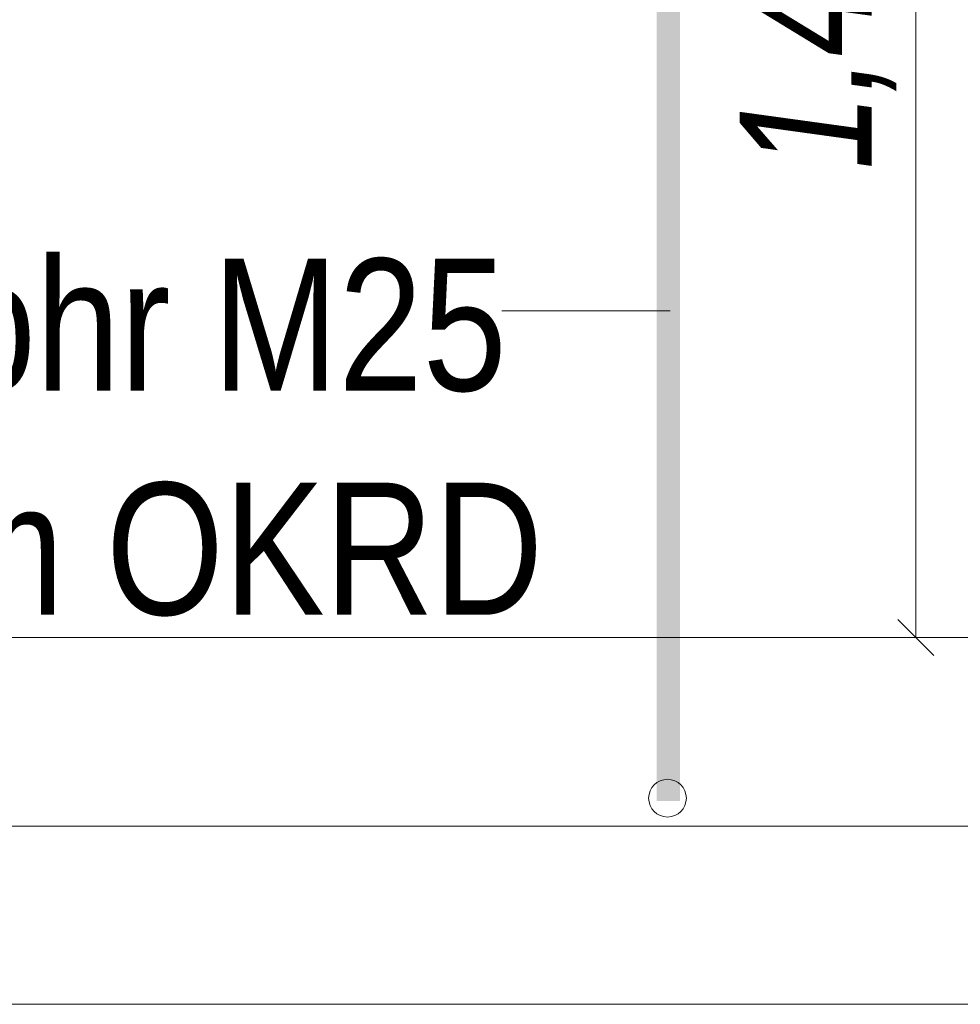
# Model space of a CAD drawing. Extents: x -620 to 300, y 62 to 1107.
# Tile 193 of 256: x 246 to 256, y 749 to 759. Entities that reach past the tile are written whole.
import ezdxf
from ezdxf.lldxf.tags import DXFTag

# ---------------------------------------------------------------- set-up
doc = ezdxf.new("R2010")
doc.units = 0
doc.layers.get('0').update_dxf_attribs({"lineweight": 35})
for name, color, linetype, lineweight, true_color in [('E_Aussparung Bemaßung-A06G9GDC8I', 5, 'Continuous', 9, 0x0000ff), ('E_Betonbaudose', 1, 'Continuous', 13, 0xff0000), ('E_Detail_Beschriftung', 7, 'Continuous', 13, 0x009900)]:
    doc.layers.add(name, color=color, linetype=linetype, lineweight=lineweight, true_color=true_color)
doc.layers.add('E_Detail_Linie_Text_Bem', color=7, linetype='Continuous', lineweight=13)
doc.styles.get("Standard").update_dxf_attribs({"font": 'ARIALN.TTF'})
tags = doc.linetypes.add('fein_strichliert-A06G9GDB8I', pattern=[4, 1, -2, 1]).pattern_tags.tags
tags[8:9] = [DXFTag(74, 4), DXFTag(75, 0), DXFTag(340, '0'), DXFTag(46, 0.0), DXFTag(50, 0.0), DXFTag(44, 0.0), DXFTag(45, 0.0)]
tags[6:7] = [DXFTag(74, 4), DXFTag(75, 0), DXFTag(340, '0'), DXFTag(46, 0.0), DXFTag(50, 0.0), DXFTag(44, 0.0), DXFTag(45, 0.0)]
tags[4:5] = [DXFTag(74, 4), DXFTag(75, 0), DXFTag(340, '0'), DXFTag(46, 0.0), DXFTag(50, 0.0), DXFTag(44, 0.0), DXFTag(45, 0.0)]

# ---------------------------------------------------------------- blocks, each defined once
blk = doc.blocks.new('Referenz-A06G9GDJ8I')
at = {"layer": 'E_Aussparung Bemaßung-A06G9GDC8I', "linetype": 'Continuous', "ltscale": 0.13}
for p, q in [((255.95, 766.913), (255.95, 752.913)), ((256.141, 752.722), (255.759, 753.103)), ((256.25, 752.913), (255.45, 752.913))]:
    blk.add_line(p, q, dxfattribs=at)
at = {"layer": 'E_Betonbaudose', "linetype": 'Continuous', "ltscale": 0.13}
blk.add_circle((253.318, 751.209), 0.2, dxfattribs=at)
at = {"layer": 'E_Detail_Linie_Text_Bem', "color": 0, "linetype": 'Continuous', "ltscale": 0.13}
blk.add_line((251.562, 756.375), (253.347, 756.375), dxfattribs=at)
at = {"layer": 'E_Detail_Linie_Text_Bem', "linetype": 'Continuous', "ltscale": 0.13}
for p, q in [((217.882, 752.913), (259.968, 752.913)), ((217.882, 750.913), (261.233, 750.913))]:
    blk.add_line(p, q, dxfattribs=at)
at = {"layer": 'E_Detail_Linie_Text_Bem', "linetype": 'fein_strichliert-A06G9GDB8I', "ltscale": 0.65}
blk.add_line((209.866, 749.023), (269.609, 749.023), dxfattribs=at)
at = {"layer": 'E_Detail_Linie_Text_Bem', "linetype": 'Continuous', "ltscale": 0.13}
blk.add_solid([(253.452, 766.962), (253.452, 751.178), (253.202, 766.96), (253.202, 751.178)], dxfattribs=at)
at = {"layer": 'E_Aussparung Bemaßung-A06G9GDC8I', "linetype": 'Continuous', "ltscale": 0.13, "insert": (254.083, 757.876), "char_height": 1.4, "attachment_point": 1, "rotation": 90}
blk.add_mtext('{\\W0.9;\\fArial Narrow|b0|i1;1,40 }', dxfattribs=at)
at = {"layer": 'E_Detail_Beschriftung', "linetype": 'Continuous', "ltscale": 0.13, "char_height": 1.4, "attachment_point": 1}
for s, insert in [('{\\fArial Narrow;Leerrohr M25}', (241.989, 756.93)), ('{\\fArial Narrow;OKFF = +0,20m OKRD}', (235.422, 754.554))]:
    blk.add_mtext(s, dxfattribs=dict(at, insert=insert))

msp = doc.modelspace()

# ---------------------------------------------------------------- block references
at = {"color": 8, "lineweight": 25, "ltscale": 0.25, "true_color": 0x808080}
msp.add_blockref('Referenz-A06G9GDJ8I', (0, 0), dxfattribs=at)

doc.saveas('drawing.dxf')
